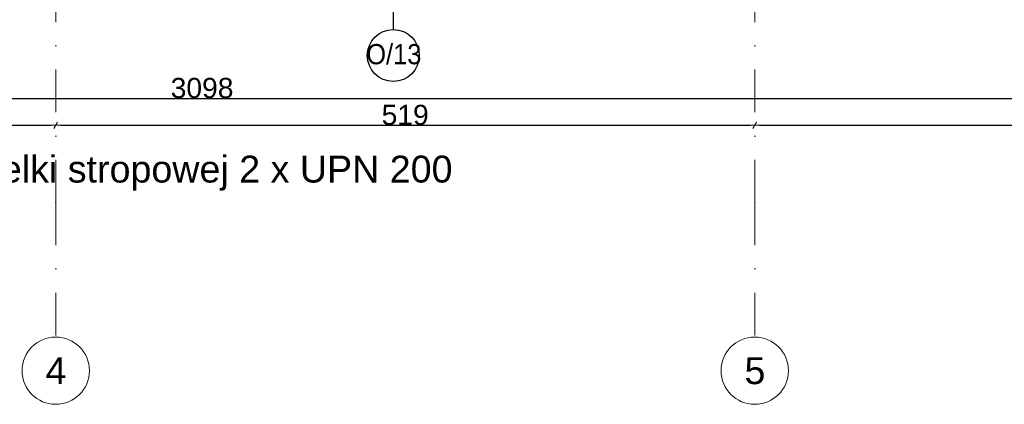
# Model space of a CAD drawing. Header units: millimetres. Extents: x 75999 to 132160, y -108895 to -89040.
# Tile 37 of 61: x 101700 to 109012, y -108895 to -106036. Entities that reach past the tile are written whole.
import ezdxf

# ---------------------------------------------------------------- set-up
doc = ezdxf.new("R2010")
doc.units = ezdxf.units.MM
doc.header["$MEASUREMENT"] = 0
doc.linetypes.add('Dot & Dashed', pattern=[670.277762, 317.5, -176.388889, 0, -176.388874])
for name, color, linetype in [('A-OKNA-OPIS', 7, 'Continuous'), ('DIM MALY', 7, 'Continuous'), ('Nowe_00 ZMIANY', 7, 'Continuous'), ('Structural - Grid', 7, 'Continuous')]:
    doc.layers.add(name, color=color, linetype=linetype)
doc.styles.add('STYL_AUTOMATYCZNY_1', font='arial.ttf')
doc.styles.add('STYL_AUTOMATYCZNY_2', font='arial.ttf')
doc.styles.add('STYL_AUTOMATYCZNY_6', font='arial.ttf', dxfattribs={"width": 0.9})
doc.dimstyles.new('STYL_AUTOMATYCZNY__3', dxfattribs={"dimtxt": 150, "dimasz": 34.231941, "dimexe": 0.18, "dimexo": 0.0625, "dimgap": 0, "dimtad": 1, "dimtih": 1, "dimtoh": 1, "dimdec": 0, "dimlfac": 0.1, "dimzin": 0, "dimdsep": 46, "dimtxsty": 'STYL_AUTOMATYCZNY_2', "dimblk": 'ARROWHEAD_2', "dimblk1": 'ARROWHEAD_2', "dimblk2": 'ARROWHEAD_2', "dimcen": 0.09, "dimse1": 1, "dimse2": 1, "dimclrd": 5, "dimclre": 5, "dimclrt": 1, "dimadec": 0, "dimazin": 0, "dimtfac": 1, "dimtdec": 4, "dimtmove": 0, "dimatfit": 3, "dimfxl": 0, "dimtolj": 1, "dimtzin": 0, "dimarcsym": 0})
doc.dimstyles.new('STYL_AUTOMATYCZNY__7', dxfattribs={"dimtxt": 0.18, "dimasz": 91.2, "dimexe": 0.18, "dimexo": 0.0625, "dimgap": 0, "dimtad": 0, "dimtih": 1, "dimtoh": 1, "dimdec": 4, "dimzin": 0, "dimdsep": 46, "dimcen": 0.09, "dimadec": 0, "dimazin": 0, "dimtfac": 1, "dimtdec": 4, "dimtmove": 0, "dimatfit": 3, "dimldrblk": 'ARROWHEAD_11', "dimfxl": 0, "dimtolj": 1, "dimtzin": 0, "dimarcsym": 0})

# ---------------------------------------------------------------- blocks, each defined once
blk = doc.blocks.new('ARROWHEAD_2')
at = {"color": 0, "linetype": 'Continuous', "lineweight": 0}
for p, q in [((0, 0), (-1, 0)), ((-0.38, -0.66), (0.38, 0.66))]:
    blk.add_line(p, q, dxfattribs=at)
blk = doc.blocks.new('*D374')
at = {"layer": 'Defpoints', "color": 0}
for p in [(87564.1, -105009.4), (118544.1, -105413.4), (118544.1, -106621.5)]:
    blk.add_point(p, dxfattribs=at)
at = {"layer": 'DIM MALY', "color": 5, "lineweight": -2}
blk.add_line((87598.4, -106621.5), (118509.9, -106621.5), dxfattribs=at)
at = {"layer": 'DIM MALY', "color": 5, "lineweight": -2, "xscale": 34.23194115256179, "yscale": 34.23194115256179, "zscale": 34.23194115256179, "rotation": 180}
blk.add_blockref('ARROWHEAD_2', (87564.1, -106621.5), dxfattribs=at)
at = {"layer": 'DIM MALY', "color": 5, "lineweight": -2, "xscale": 34.23194115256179, "yscale": 34.23194115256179, "zscale": 34.23194115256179}
blk.add_blockref('ARROWHEAD_2', (118544.1, -106621.5), dxfattribs=at)
at = {"layer": 'DIM MALY', "color": 1, "insert": (103054.1, -106544.9), "char_height": 150, "attachment_point": 5, "style": 'STYL_AUTOMATYCZNY_2'}
blk.add_mtext('\\A1;3098', dxfattribs=at)
blk = doc.blocks.new('*D473')
at = {"layer": 'Defpoints', "color": 0}
for p in [(101967.3, -106821.5), (95367.3, -108395.1), (101967.3, -108395.1)]:
    blk.add_point(p, dxfattribs=at)
at = {"layer": 'DIM MALY', "color": 5, "lineweight": -2}
blk.add_line((95401.5, -106821.5), (101933, -106821.5), dxfattribs=at)
at = {"layer": 'DIM MALY', "color": 5, "lineweight": -2, "xscale": 34.23194115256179, "yscale": 34.23194115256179, "zscale": 34.23194115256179, "rotation": 180}
blk.add_blockref('ARROWHEAD_2', (95367.3, -106821.5), dxfattribs=at)
at = {"layer": 'DIM MALY', "color": 5, "lineweight": -2, "xscale": 34.23194115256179, "yscale": 34.23194115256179, "zscale": 34.23194115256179}
blk.add_blockref('ARROWHEAD_2', (101967.3, -106821.5), dxfattribs=at)
at = {"layer": 'DIM MALY', "color": 1, "insert": (98666.9, -106744.9), "char_height": 150, "attachment_point": 5, "style": 'STYL_AUTOMATYCZNY_2'}
blk.add_mtext('\\A1;660', dxfattribs=at)
blk = doc.blocks.new('*D474')
at = {"layer": 'Defpoints', "color": 0}
for p in [(107158.2, -106821.5), (107158.2, -108261.8), (101967.3, -108395.1)]:
    blk.add_point(p, dxfattribs=at)
at = {"layer": 'DIM MALY', "color": 5, "lineweight": -2}
blk.add_line((102001.5, -106821.5), (107123.9, -106821.5), dxfattribs=at)
at = {"layer": 'DIM MALY', "color": 5, "lineweight": -2, "xscale": 34.23194115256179, "yscale": 34.23194115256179, "zscale": 34.23194115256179, "rotation": 180}
blk.add_blockref('ARROWHEAD_2', (101967.3, -106821.5), dxfattribs=at)
at = {"layer": 'DIM MALY', "color": 5, "lineweight": -2, "xscale": 34.23194115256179, "yscale": 34.23194115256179, "zscale": 34.23194115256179}
blk.add_blockref('ARROWHEAD_2', (107158.2, -106821.5), dxfattribs=at)
at = {"layer": 'DIM MALY', "color": 1, "insert": (104562.3, -106744.9), "char_height": 150, "attachment_point": 5, "style": 'STYL_AUTOMATYCZNY_2'}
blk.add_mtext('\\A1;519', dxfattribs=at)
blk = doc.blocks.new('*D475')
at = {"layer": 'Defpoints', "color": 0}
for p in [(113962.3, -106821.5), (107158.2, -108261.8), (113962.3, -108395.1)]:
    blk.add_point(p, dxfattribs=at)
at = {"layer": 'DIM MALY', "color": 5, "lineweight": -2}
blk.add_line((107192.4, -106821.5), (113928, -106821.5), dxfattribs=at)
at = {"layer": 'DIM MALY', "color": 5, "lineweight": -2, "xscale": 34.23194115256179, "yscale": 34.23194115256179, "zscale": 34.23194115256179, "rotation": 180}
blk.add_blockref('ARROWHEAD_2', (107158.2, -106821.5), dxfattribs=at)
at = {"layer": 'DIM MALY', "color": 5, "lineweight": -2, "xscale": 34.23194115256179, "yscale": 34.23194115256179, "zscale": 34.23194115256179}
blk.add_blockref('ARROWHEAD_2', (113962.3, -106821.5), dxfattribs=at)
at = {"layer": 'DIM MALY', "color": 1, "insert": (110559.8, -106744.9), "char_height": 150, "attachment_point": 5, "style": 'STYL_AUTOMATYCZNY_2'}
blk.add_mtext('\\A1;680', dxfattribs=at)
blk = doc.blocks.new('ARROWHEAD_11')
at = {"color": 0, "linetype": 'Continuous', "lineweight": 0}
blk.add_line((0, 0), (-1, 0), dxfattribs=at)
at = {"color": 0, "linetype": 'Continuous', "lineweight": 0, "const_width": 0.25, "flags": 128}
blk.add_lwpolyline([(-0.125, 0, 1), (0.125, 0, 1)], format="xyb", close=True, dxfattribs=at)

msp = doc.modelspace()

# ---------------------------------------------------------------- linework, layer by layer
at = {"layer": 'A-OKNA-OPIS'}
msp.add_line((104474.1, -104904.4), (104474.1, -106109.6), dxfattribs=at)
msp.add_circle((104474.1, -106302.6), 193, dxfattribs=at)
at = {"layer": 'Structural - Grid', "linetype": 'Dot & Dashed', "lineweight": 15}
for p, q in [((101967.3, -107395.1), (101967.3, -90539.7)), ((107158.2, -107395.1), (107158.2, -90539.7)), ((101967.3, -107395.1), (101967.3, -108395.1)), ((107158.2, -107395.1), (107158.2, -108395.1))]:
    msp.add_line(p, q, dxfattribs=at)
at = {"layer": 'Structural - Grid', "linetype": 'Continuous', "lineweight": 15}
for centre in [(101967.3, -108645.1), (107158.2, -108645.1)]:
    msp.add_circle(centre, 250, dxfattribs=at)
at = {"layer": 'Structural - Grid', "linetype": 'Dot & Dashed', "lineweight": 15}
for p in [(101967.3, -107395.1), (101967.3, -107395.1), (107158.2, -107395.1), (107158.2, -107395.1)]:
    msp.add_point(p, dxfattribs=at)

# ---------------------------------------------------------------- texts
at = {"layer": 'A-OKNA-OPIS', "insert": (104478.1, -106293.6), "char_height": 150, "attachment_point": 5, "style": 'STYL_AUTOMATYCZNY_6'}
msp.add_mtext('\\A1;{\\pqc;\\fArial|b0|i0|c238|p0;\\W0.900000;O/13}', dxfattribs=at)
at = {"layer": 'Nowe_00 ZMIANY', "insert": (99650.2, -107176.8), "char_height": 200, "attachment_point": 4, "style": 'STYL_AUTOMATYCZNY_2'}
msp.add_mtext('\\A1;{\\pql;\\fArial|b0|i0|c238|p0;\\W1.000000;Wzmocnienie belki stropowej 2 x UPN 200\\P\\pql;\\fHelvetica|b0|i0|c0|p0;\\H0.749653x;\\W1.000000;}', dxfattribs=at)
at = {"layer": 'Structural - Grid', "lineweight": 15, "char_height": 200, "attachment_point": 1, "style": 'STYL_AUTOMATYCZNY_1'}
for s, insert in [('\\A1;{\\pql;\\pt0;\\fArial|b0|i0|c238|p0;\\W1.000000;4}', (101891, -108545.1)), ('\\A1;{\\pql;\\pt0;\\fArial|b0|i0|c238|p0;\\W1.000000;5}', (107081.9, -108545.1))]:
    msp.add_mtext(s, dxfattribs=dict(at, insert=insert))

# ---------------------------------------------------------------- dimensions: what is measured, and where the dimension line sits
at = {"layer": 'DIM MALY'}
for base, p1, p2, picture, middle in [((118544.1, -106621.5), (87564.1, -105009.4), (118544.1, -105413.4), '*D374', (103054.1, -106621.5)), ((101967.3, -106821.5), (95367.3, -108395.1), (101967.3, -108395.1), '*D473', (98666.9, -106821.5)), ((107158.2, -106821.5), (101967.3, -108395.1), (107158.2, -108261.8), '*D474', (104562.3, -106821.5)), ((113962.3, -106821.5), (107158.2, -108261.8), (113962.3, -108395.1), '*D475', (110559.8, -106821.5))]:
    dim = msp.add_linear_dim(base=base, p1=p1, p2=p2, dimstyle='STYL_AUTOMATYCZNY__3', dxfattribs=at)
    dim.commit()
    dim.dimension.update_dxf_attribs({"geometry": picture, "text_midpoint": middle, "dimtype": 160})

# ---------------------------------------------------------------- leaders
at = {"layer": 'Nowe_00 ZMIANY', "annotation_type": 0, "has_hookline": 1, "hookline_direction": 0, "text_width": 5247.5}
msp.add_leader([(99369.4, -104882.9), (99369.4, -107176.8), (99650.2, -107153.9)], dimstyle='STYL_AUTOMATYCZNY__7', dxfattribs=at)

doc.saveas('drawing.dxf')
